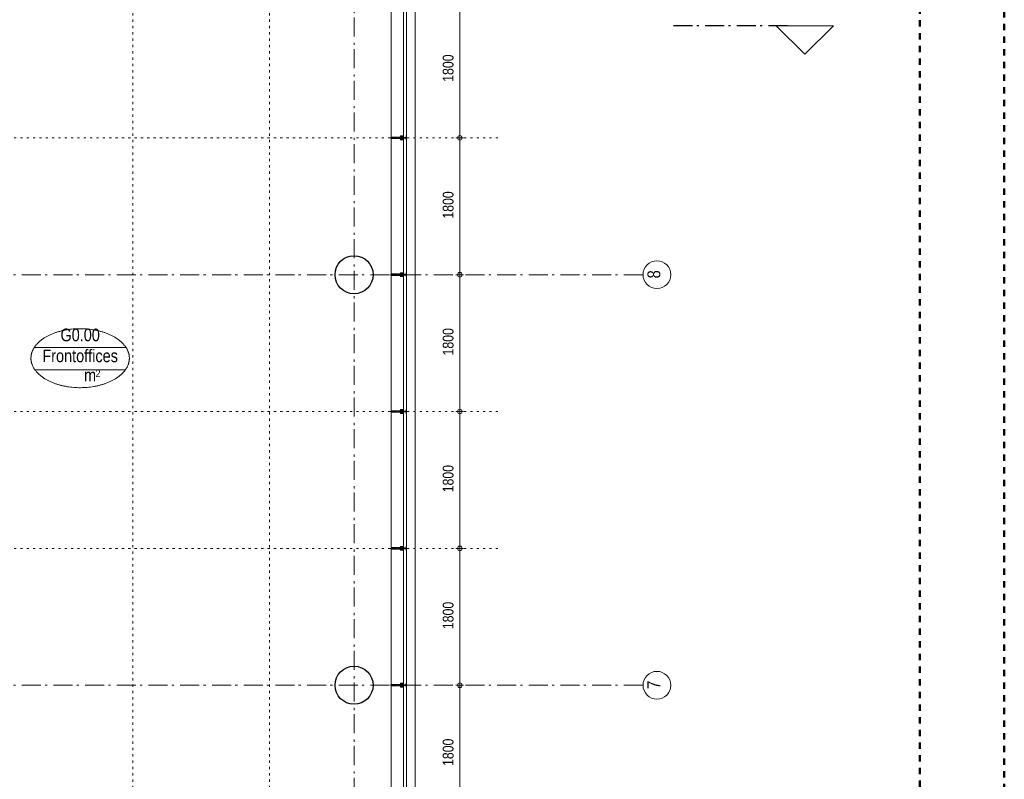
# Model space of a CAD drawing. Header units: millimetres. Extents: x 18442 to 242186, y -49554 to 63508.
# Tile 152 of 175: x 225950 to 238895, y 764 to 10757. Entities that reach past the tile are written whole.
import ezdxf
from ezdxf.enums import TextEntityAlignment as Align

# ---------------------------------------------------------------- set-up
doc = ezdxf.new("R2010")
doc.units = ezdxf.units.MM
doc.header["$LTSCALE"] = 400
for name, pattern in [('STYLE_01', [0.416641, 0.208282, -0.208359]), ('STYLE_05', [0.208282, 0.069427, -0.138855]), ('STYLE_06', [1.041641, 0.625, -0.208282, 0.069427, -0.138931]), ('STYLE_15', [0.240945, 0.11811, -0.059055, 0.004724, -0.059055]), ('STYLE_16', [0.177165, 0.11811, -0.059055])]:
    doc.linetypes.add(name, pattern=pattern)
for name, color, linetype, lineweight in [('1800_GRID', 9, 'STYLE_01', 9), ('Buitenkozijnen', 140, 'Continuous', 15), ('Dimension-Buitengevel', 92, 'Continuous', 25), ('mat-beton (ihwg)', 5, 'Continuous', 25), ('None', 7, 'Continuous', 9), ('Ruimtenummers', 92, 'Continuous', 25)]:
    doc.layers.add(name, color=color, linetype=linetype, lineweight=lineweight)
doc.styles.add('Abadi MT Condensed Light', font='txt', dxfattribs={"height": 176.388889})
doc.styles.add('Arial Narrow', font='ARIALN.TTF', dxfattribs={"height": 211.666667})

# ---------------------------------------------------------------- blocks, each defined once
blk = doc.blocks.new('*U1206')
at = {"layer": 'None', "color": 8, "lineweight": 5, "flags": 128}
for points in [[(-5, -154), (-5, -154, 0.414214), (-5, -155), (-5, -173), (-5, -173, 0.414214), (-5, -173), (-4, -173), (-4, -173, 0.414214), (-3, -173), (-3, -173, 0.414214), (-4, -172), (-4, -172), (-4, -169), (-4, -169, -0.414214), (-4, -168), (-3, -168), (-3, -168, 0.221695), (-2, -168), (-1, -167), (-1, -167, -0.466308), (1, -167), (2, -168), (2, -168, 0.221695), (3, -168), (4, -168), (4, -168, -0.414214), (5, -169), (5, -172), (4, -172), (4, -172, 0.414214), (4, -173), (4, -173, 0.414214), (4, -173), (5, -173), (5, -173, 0.414214), (6, -173), (6, -155), (6, -155, 0.414214), (5, -154), (5, -154), (5, -155), (5, -155, -0.414214), (4, -155), (4, -155), (4, -155, -0.414214), (3, -155), (3, -151), (3, -151, -0.414214), (4, -150), (4, -150), (4, -150, -0.414214), (5, -150), (5, -151), (5, -151), (5, -151, 0.414214), (6, -150), (6, -138), (6, -138, 0.351868), (5, -137), (5, -137, 0.351868), (5, -137), (4, -139), (4, -139, 0.314902), (4, -139), (4, -140), (4, -140, -0.198912), (5, -140), (5, -140), (5, -140, -0.198912), (4, -140), (4, -141), (4, -141, 0.414214), (4, -141), (4, -141), (4, -141, -0.198912), (5, -141), (5, -142), (5, -142, -0.198912), (4, -142), (4, -142), (4, -142, 0.414214), (4, -142), (4, -143), (4, -143, -0.198912), (5, -143), (5, -143), (5, -143, -0.087489), (5, -143), (4, -144), (4, -149), (4, -149, -0.414214), (4, -149), (-4, -149), (-4, -149, -0.414214), (-4, -149), (-4, -144), (-4, -143), (-4, -143, -0.087489), (-4, -143), (-4, -143), (-4, -143, -0.198912), (-4, -143), (-4, -142), (-4, -142, 0.414214), (-4, -142), (-4, -142), (-4, -142, -0.198912), (-4, -142), (-4, -141), (-4, -141, -0.198912), (-4, -141), (-4, -141), (-4, -141, 0.414214), (-4, -141), (-4, -140), (-4, -140, -0.198912), (-4, -140), (-4, -140), (-4, -140, -0.198912), (-4, -140), (-4, -139), (-4, -139, 0.314902), (-4, -139), (-5, -137), (-5, -137, 0.351868), (-5, -137), (-5, -137, 0.351868), (-5, -138), (-5, -150), (-5, -150, 0.414214), (-5, -151), (-5, -151), (-5, -150), (-5, -150, -0.414214), (-4, -150), (-4, -150), (-4, -150, -0.414214), (-3, -151), (-3, -155), (-3, -155, -0.414214), (-4, -155), (-4, -155), (-4, -155, -0.414214), (-5, -155), (-5, -154)], [(-4, -162, -0.414214), (-4, -161), (-3, -161), (-3, -161, 0.414214), (-2, -161), (-2, -160), (-2, -160, 0.414214), (-3, -160), (-4, -160), (-4, -160, -0.414214), (-4, -160), (-4, -157), (-4, -157, -0.414214), (-4, -156), (4, -156), (4, -156, -0.414214), (5, -157), (5, -160), (5, -160, -0.414214), (4, -160), (3, -160), (3, -160, 0.414214), (3, -160), (3, -161), (3, -161, 0.414214), (3, -161), (4, -161), (4, -161, -0.414214), (5, -162), (5, -167), (5, -167, -0.414214), (4, -167), (3, -167), (3, -167, -0.221695), (3, -167), (2, -166), (2, -166, 0.466308), (-2, -166), (-3, -167), (-3, -167, -0.221695), (-3, -167), (-4, -167), (-4, -167, -0.414214), (-4, -167), (-4, -162)], [(-2, -150, 0.414214), (-2, -150), (-2, -155), (-2, -155, 0.414214), (-2, -155), (2, -155), (2, -155, 0.414214), (2, -155), (2, -150), (2, -150, 0.414214), (2, -150), (-2, -150)]]:
    blk.add_lwpolyline(points, format="xyb", close=True, dxfattribs=at)
blk = doc.blocks.new('*U1207')
at = {"layer": 'None', "color": 8, "lineweight": 5, "flags": 128}
for points in [[(-13, -183), (-13, -182), (-14, -181), (-14, -181, 0.36397), (-15, -181), (-15, -181), (-15, -182), (-15, -182, -0.36397), (-16, -182), (-16, -182), (-16, -181), (-16, -181, 0.36397), (-17, -181), (-17, -181), (-17, -182), (-17, -182, -0.36397), (-18, -182), (-18, -182), (-18, -181), (-18, -181, 0.36397), (-18, -181), (-18, -181), (-19, -182), (-19, -182, -0.36397), (-19, -182), (-19, -182), (-20, -181), (-20, -181, 0.36397), (-20, -181), (-20, -181), (-21, -182), (-21, -182, -0.36397), (-21, -182), (-21, -182), (-22, -181), (-22, -181, 0.36397), (-22, -181), (-22, -181), (-22, -181), (-23, -181), (-23, -181), (-23, -181, 0.36397), (-24, -181), (-24, -181), (-24, -181), (-24, -181), (-24, -181, -0.267949), (-25, -181), (-25, -181), (-25, -181), (-25, -181, 0.339454), (-25, -181), (-25, -181, 0.339454), (-25, -181), (-25, -181), (-25, -184), (-25, -184, 0.414214), (-25, -185), (-25, -185), (-24, -185), (-24, -185, 0.414214), (-24, -184), (-24, -184), (-24, -183), (-24, -183, 0.236068), (-24, -182), (-24, -182), (-24, -182, -0.548276), (-24, -182), (-24, -182, -0.548276), (-24, -182), (-24, -182), (-24, -182, 0.250388), (-24, -182), (-24, -182), (-23, -182), (-23, -182, -0.414214), (-22, -183), (-22, -183), (-22, -183), (-22, -183, 0.414214), (-22, -184), (-22, -184), (-22, -184), (-22, -184, 0.131652), (-22, -184), (-22, -184), (-20, -183), (-13, -183)], [(-6, -181), (-6, -181, -0.388879), (-9, -183), (-9, -183), (-20, -183), (-22, -184), (-23, -184), (-23, -183), (-24, -183), (-24, -185), (24, -185), (24, -183), (23, -183), (23, -184), (22, -184), (20, -183), (9, -183), (9, -183, -0.388879), (6, -181), (6, -181), (5, -173), (3, -173), (3, -171), (-2, -171), (-2, -173), (-5, -173), (-6, -181)], [(14, -183), (14, -182), (15, -181), (15, -181, -0.36397), (15, -181), (15, -181), (15, -182), (15, -182, 0.36397), (16, -182), (16, -182), (16, -181), (16, -181, -0.36397), (17, -181), (17, -181), (17, -182), (17, -182, 0.36397), (18, -182), (18, -182), (18, -181), (18, -181, -0.36397), (19, -181), (19, -181), (19, -182), (19, -182, 0.36397), (19, -182), (19, -182), (20, -181), (20, -181, -0.36397), (20, -181), (20, -181), (21, -182), (21, -182, 0.36397), (21, -182), (21, -182), (22, -181), (22, -181, -0.36397), (22, -181), (22, -181), (22, -181), (23, -181), (24, -181), (24, -181, -0.36397), (24, -181), (24, -181), (24, -181), (25, -181), (25, -181, 0.267949), (25, -181), (25, -181), (25, -181), (25, -181, -0.339454), (25, -181), (25, -181, -0.339454), (26, -181), (26, -181), (26, -184), (26, -184, -0.414214), (25, -185), (25, -185), (24, -185), (24, -185, -0.414214), (24, -184), (24, -184), (24, -183), (24, -183, -0.236068), (24, -182), (24, -182), (24, -182, 0.548276), (24, -182), (24, -182, 0.548276), (24, -182), (24, -182), (24, -182, -0.250388), (24, -182), (24, -182), (23, -182), (23, -182, 0.414214), (23, -183), (23, -183), (23, -183), (23, -183, -0.414214), (22, -184), (22, -184), (22, -184), (22, -184, -0.131652), (22, -184), (22, -184), (21, -183), (14, -183)]]:
    blk.add_lwpolyline(points, format="xyb", close=True, dxfattribs=at)
blk = doc.blocks.new('verticale stijl 150x50 UV')
at = {"layer": 'None', "color": 8, "linetype": 'STYLE_15', "lineweight": 5}
blk.add_line((0, -216), (0, 35), dxfattribs=at)
at = {"layer": 'None', "color": 8, "lineweight": 5}
for p, q in [((-22, -127), (-22, -127)), ((-22, -128), (-22, -128)), ((-22, -129), (-22, -129)), ((-22, -129), (-22, -129)), ((-21, -126), (-21, -126)), ((-21, -129), (-21, -129)), ((-20, -126), (-20, -126)), ((-19, -126), (-19, -126)), ((-19, -127), (-19, -127)), ((-19, -129), (-19, -129)), ((-18, -128), (-18, -128)), ((-18, -129), (-18, -129)), ((-18, -129), (-18, -129)), ((-26, -143), (-26, -143)), ((-26, -144), (-26, -144)), ((-25, -133), (-25, -133)), ((-25, -134), (-25, -134)), ((-25, -135), (-25, -135)), ((-25, -136), (-25, -136)), ((-25, -137), (-25, -137)), ((-25, -137), (-25, -137)), ((-25, -138), (-25, -138)), ((-25, -139), (-25, -139)), ((-25, -140), (-25, -140)), ((-25, -141), (-25, -141)), ((-25, -142), (-25, -142)), ((-25, -142), (-25, -142)), ((-25, -143), (-25, -143)), ((-25, -145), (-25, -145)), ((-24, -133), (-24, -133)), ((-24, -134), (-24, -134)), ((-24, -135), (-24, -135)), ((-24, -135), (-24, -135)), ((-24, -136), (-24, -136)), ((-24, -137), (-24, -137)), ((-24, -138), (-24, -138)), ((-24, -139), (-24, -139)), ((-24, -139), (-24, -139)), ((-24, -140), (-24, -140)), ((-24, -141), (-24, -141)), ((-24, -142), (-24, -142)), ((-24, -143), (-24, -143)), ((-24, -144), (-24, -144)), ((-23, -133), (-23, -133)), ((-23, -134), (-23, -134)), ((-23, -135), (-23, -135)), ((-23, -136), (-23, -136)), ((-23, -137), (-23, -137)), ((-23, -137), (-23, -137)), ((-23, -138), (-23, -138)), ((-23, -139), (-23, -139)), ((-23, -140), (-23, -140)), ((-23, -141), (-23, -141)), ((-23, -142), (-23, -142)), ((-23, -145), (-23, -145)), ((-22, -130), (-22, -130)), ((-22, -131), (-22, -131)), ((-22, -132), (-22, -132)), ((-22, -133), (-22, -133)), ((-22, -133), (-22, -133)), ((-22, -133), (-22, -133)), ((-22, -134), (-22, -134)), ((-22, -134), (-22, -134)), ((-22, -135), (-22, -135)), ((-22, -135), (-22, -135)), ((-22, -140), (-22, -140)), ((-22, -140), (-22, -140)), ((-22, -141), (-22, -141)), ((-22, -141), (-22, -141)), ((-22, -142), (-22, -142)), ((-22, -144), (-22, -144)), ((-22, -145), (-22, -145)), ((-21, -130), (-21, -130)), ((-21, -131), (-21, -131)), ((-21, -131), (-21, -131)), ((-21, -132), (-21, -132)), ((-21, -133), (-21, -133)), ((-21, -134), (-21, -134)), ((-21, -135), (-21, -135)), ((-21, -135), (-21, -135)), ((-21, -136), (-21, -136)), ((-21, -137), (-21, -137)), ((-21, -138), (-21, -138)), ((-21, -139), (-21, -139)), ((-21, -139), (-21, -139)), ((-21, -140), (-21, -140)), ((-21, -141), (-21, -141)), ((-21, -144), (-21, -144)), ((-20, -130), (-20, -130)), ((-20, -131), (-20, -131)), ((-20, -132), (-20, -132)), ((-20, -133), (-20, -133)), ((-20, -133), (-20, -133)), ((-20, -134), (-20, -134)), ((-20, -135), (-20, -135)), ((-20, -136), (-20, -136)), ((-20, -137), (-20, -137)), ((-20, -137), (-20, -137)), ((-20, -138), (-20, -138)), ((-20, -139), (-20, -139)), ((-20, -140), (-20, -140)), ((-20, -141), (-20, -141)), ((-20, -142), (-20, -142)), ((-20, -142), (-20, -142)), ((-20, -143), (-20, -143)), ((-20, -144), (-20, -144)), ((-19, -130), (-19, -130)), ((-19, -131), (-19, -131)), ((-19, -131), (-19, -131)), ((-19, -132), (-19, -132)), ((-19, -133), (-19, -133)), ((-19, -134), (-19, -134)), ((-19, -135), (-19, -135)), ((-19, -140), (-19, -140)), ((-19, -141), (-19, -141)), ((-19, -142), (-19, -142)), ((-18, -133), (-18, -133)), ((-18, -134), (-18, -134)), ((-18, -135), (-18, -135)), ((-18, -140), (-18, -140)), ((-18, -141), (-18, -141)), ((-18, -142), (-18, -142)), ((-18, -142), (-18, -142)), ((-17, -133), (-17, -133)), ((-17, -133), (-17, -133)), ((-17, -134), (-17, -134)), ((-17, -134), (-17, -134)), ((-17, -135), (-17, -135)), ((-17, -135), (-17, -135)), ((-17, -135), (-17, -135)), ((-17, -136), (-17, -136)), ((-17, -136), (-17, -136)), ((-17, -137), (-17, -137)), ((-17, -137), (-17, -137)), ((-17, -137), (-17, -137)), ((-17, -138), (-17, -138)), ((-17, -138), (-17, -138)), ((-17, -139), (-17, -139)), ((-17, -139), (-17, -139)), ((-17, -139), (-17, -139)), ((-17, -140), (-17, -140)), ((-17, -140), (-17, -140)), ((-17, -141), (-17, -141)), ((-17, -141), (-17, -141)), ((-17, -142), (-17, -142)), ((-17, -142), (-17, -142)), ((-17, -142), (-17, -142)), ((-17, -143), (-17, -143)), ((-17, -143), (-17, -143)), ((-16, -141), (-16, -141)), ((-16, -142), (-16, -142)), ((-16, -143), (-16, -143)), ((-16, -144), (-16, -144)), ((-15, -142), (-15, -142)), ((-15, -143), (-15, -143)), ((-15, -144), (-15, -144)), ((-15, -145), (-15, -145)), ((-14, -142), (-14, -142)), ((-14, -143), (-14, -143)), ((-14, -144), (-14, -144)), ((-14, -144), (-14, -144)), ((-13, -143), (-13, -143)), ((-13, -144), (-13, -144))]:
    blk.add_line(p, q, dxfattribs=at)
at = {"layer": 'None', "color": 8, "linetype": 'STYLE_16', "lineweight": 5}
for p, q in [((-2, -155), (0, -154)), ((-2, -157), (-2, -155)), ((-1, -157), (-1, -155)), ((-1, -157), (-1, -155)), ((2, -155), (0, -154)), ((1, -157), (1, -155)), ((2, -157), (2, -155)), ((2, -157), (2, -155))]:
    blk.add_line(p, q, dxfattribs=at)
at = {"layer": 'None', "color": 8, "linetype": 'Continuous', "lineweight": 5, "flags": 128}
for points in [[(-10, 15), (10, 15), (10, -105), (25, -105), (25, -117), (-25, -117), (-25, -105), (-10, -105)], [(-8, 13), (-8, -105), (8, -105), (8, 13)], [(8, -107), (-8, -107), (-23, -107), (-23, -115), (23, -115), (23, -107)]]:
    blk.add_lwpolyline(points, close=True, dxfattribs=at)
at = {"layer": 'None', "color": 8, "lineweight": 5, "flags": 128}
for points in [[(-15, -145), (-15, -145, 0.390793), (-13, -144), (-13, -144, 0.390793), (-14, -142), (-14, -142, -0.352623), (-16, -140), (-16, -133), (-16, -133, 0.414214), (-16, -133), (-18, -133), (-18, -133), (-18, -133, -0.520293), (-18, -133), (-18, -130), (-18, -130), (-18, -128), (-18, -128, -0.577863), (-18, -128), (-18, -128), (-18, -128, 0.366605), (-18, -127), (-18, -127, 0.366605), (-18, -127), (-18, -127, -0.130834), (-19, -126), (-19, -126, 0.439074), (-21, -126), (-21, -126, -0.133252), (-22, -127), (-22, -127, 0.366605), (-22, -127), (-22, -127, 0.366605), (-22, -128), (-22, -128), (-22, -128, -0.577455), (-22, -128), (-22, -130), (-22, -130), (-22, -133), (-22, -133, -0.52048), (-22, -133), (-22, -133), (-25, -133), (-25, -133, 0.414214), (-25, -133), (-25, -141), (-25, -141, -0.255976), (-26, -143), (-26, -143, 0.749676), (-25, -145), (-21, -145), (-21, -145, 0.414214), (-19, -143), (-19, -143, -0.402808), (-19, -142), (-19, -142, -0.402808), (-18, -143), (-18, -143, 0.233259), (-18, -143), (-15, -144), (-15, -144, -0.419014), (-15, -144), (-15, -144, -0.419014), (-15, -144), (-16, -144), (-16, -144, 0.414214), (-16, -144), (-16, -144, 0.414214), (-16, -145)], [(25, -133), (25, -117), (23, -117), (-23, -117), (-25, -117), (-25, -133), (-22, -133), (-22, -128), (-23, -128), (-23, -127), (-22, -127), (-22, -125), (-22, -124), (-22, -120), (-22, -120, -0.414214), (-20, -119), (-20, -119), (-20, -119, -0.414214), (-18, -120), (-18, -124), (-18, -125), (-18, -127), (-18, -127), (-18, -128), (-18, -128), (-18, -133), (-16, -133), (-16, -120), (-16, -120, -0.414214), (-15, -119), (-15, -119), (-7, -119), (-7, -119, -0.414214), (-5, -120), (-5, -137), (-4, -137), (-4, -140), (-4, -140), (-4, -140), (-4, -141), (-4, -141), (-4, -142), (-4, -142), (-4, -143), (-4, -144), (-4, -149), (-2, -149), (-2, -138), (-2, -138, -0.414214), (0, -136), (0, -136), (0, -136, -0.414214), (2, -138), (2, -149), (4, -149), (4, -144), (4, -143), (4, -142), (4, -142), (4, -141), (4, -141), (4, -140), (4, -140), (4, -140), (4, -137), (5, -137), (5, -120), (5, -120, -0.414214), (7, -119), (7, -119), (15, -119), (15, -119, -0.414214), (16, -120), (16, -133), (18, -133), (18, -128), (18, -128), (18, -127), (18, -127), (18, -125), (18, -124), (18, -120), (18, -120, -0.414214), (20, -119), (20, -119), (20, -119, -0.414214), (22, -120), (22, -124), (22, -125), (22, -127), (23, -127), (23, -128), (22, -128), (22, -133)], [(-21, -128, -0.29188), (-21, -127), (-20, -127), (-20, -127, -0.344328), (-20, -127), (-19, -127), (-19, -127, -0.29188), (-19, -128), (-19, -130), (-19, -130, -0.348796), (-20, -130), (-20, -130, -0.348796), (-21, -130), (-21, -128)], [(15, -145), (15, -145, -0.390793), (13, -144), (13, -144, -0.390793), (14, -142), (14, -142, 0.352623), (16, -140), (16, -133), (16, -133, -0.414214), (16, -133), (18, -133), (18, -133), (18, -133, 0.520293), (18, -133), (18, -130), (18, -130), (18, -128), (18, -128, 0.577863), (18, -128), (18, -128), (18, -128, -0.366605), (18, -127), (18, -127, -0.366605), (18, -127), (18, -127, 0.130834), (19, -126), (19, -126, -0.439074), (21, -126), (21, -126, 0.133252), (22, -127), (22, -127, -0.366605), (22, -127), (22, -127, -0.366605), (22, -128), (22, -128), (22, -128, 0.577455), (22, -128), (22, -130), (22, -130), (22, -133), (22, -133, 0.52048), (22, -133), (22, -133), (25, -133), (25, -133, -0.414214), (25, -133), (25, -141), (25, -141, 0.255976), (26, -143), (26, -143, -0.749676), (25, -145), (21, -145), (21, -145, -0.414214), (19, -143), (19, -143, 0.402808), (19, -142), (19, -142, 0.402808), (18, -143), (18, -143, -0.233259), (18, -143), (15, -144), (15, -144, 0.419014), (15, -144), (15, -144, 0.419014), (15, -144), (16, -144), (16, -144, -0.414214), (16, -144), (16, -144, -0.414214), (16, -145)], [(21, -128, 0.29188), (21, -127), (20, -127), (20, -127, 0.344328), (20, -127), (19, -127), (19, -127, 0.29188), (19, -128), (19, -130), (19, -130, 0.348796), (20, -130), (20, -130, 0.348796), (21, -130), (21, -128)], [(-23, -142), (-23, -142, 0.418874), (-24, -142), (-24, -142, -0.396568), (-25, -143), (-25, -143, 0.437017), (-26, -144), (-26, -144, 0.437017), (-25, -144), (-22, -144), (-22, -144, 0.263556), (-20, -143), (-20, -143, 0.552342), (-21, -142)], [(-23, -136), (-23, -136, -0.414214), (-22, -135), (-22, -135, -0.414214), (-21, -136), (-21, -139), (-21, -139, -0.414214), (-22, -140), (-22, -140, -0.414214), (-23, -139)], [(-19, -140, -0.414214), (-20, -139), (-20, -136), (-20, -136, -0.414214), (-19, -135), (-19, -135, -0.414214), (-18, -136), (-18, -139), (-18, -139, -0.414214), (-19, -140)], [(0, -157), (0, -157, -0.163834), (-4, -156), (-4, -156), (-4, -156, -0.234469), (-5, -155), (-5, -155), (-5, -154), (5, -154), (5, -155), (5, -155, -0.234469), (4, -156), (4, -156), (4, -156, -0.163834), (0, -157), (0, -157)], [(19, -140, 0.414214), (20, -139), (20, -136), (20, -136, 0.414214), (19, -135), (19, -135, 0.414214), (18, -136), (18, -139), (18, -139, 0.414214), (19, -140)], [(23, -142), (23, -142, -0.418874), (24, -142), (24, -142, 0.396568), (25, -143), (25, -143, -0.437017), (26, -144), (26, -144, -0.437017), (25, -144), (22, -144), (22, -144, -0.263556), (20, -143), (20, -143, -0.552342), (21, -142)], [(23, -136), (23, -136, 0.414214), (22, -135), (22, -135, 0.414214), (21, -136), (21, -139), (21, -139, 0.414214), (22, -140), (22, -140, 0.414214), (23, -139)]]:
    blk.add_lwpolyline(points, format="xyb", close=True, dxfattribs=at)
blk.add_lwpolyline([(4, -119), (4, -134), (-4, -134), (-4, -119)], close=True, dxfattribs=at)
at = {"layer": 'None', "color": 8, "linetype": 'STYLE_16', "lineweight": 5}
for centre, radius, start, end in [((-2, -158), 3.38, 79.3357, 100.6643), ((0, -163), 8.16, 82.9585, 97.0415), ((0, -160), 3.5, 73.4149, 106.5851), ((2, -158), 3.38, 79.3357, 100.6643)]:
    blk.add_arc(centre, radius, start, end, dxfattribs=at)
at = {"layer": 'None', "color": 7}
for name in ['*U1207', '*U1206']:
    blk.add_blockref(name, (0, 0), dxfattribs=at)
blk = doc.blocks.new('Vliesgevelelement 4 150x50 1_200')
at = {"layer": 'Buitenkozijnen', "color": 7, "xscale": -1, "rotation": 270.0000000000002}
blk.add_blockref('verticale stijl 150x50 UV', (-5, 0), dxfattribs=at)
blk = doc.blocks.new('Kolom O 500')
at = {"layer": 'mat-beton (ihwg)', "lineweight": 25}
blk.add_circle((0, 0), 250, dxfattribs=at)
blk = doc.blocks.new('*U1609')
at = {"layer": 'Dimension-Buitengevel', "color": 43, "insert": (52117, 16188), "char_height": 141.1, "attachment_point": 1, "rotation": 90, "style": 'Abadi MT Condensed Light'}
blk.add_mtext('1800', dxfattribs=at)
blk = doc.blocks.new('*U1610')
at = {"layer": 'Dimension-Buitengevel', "color": 43, "insert": (52117, 14388), "char_height": 141.1, "attachment_point": 1, "rotation": 90, "style": 'Abadi MT Condensed Light'}
blk.add_mtext('1800', dxfattribs=at)
blk = doc.blocks.new('*U1611')
at = {"layer": 'Dimension-Buitengevel', "color": 43, "insert": (52117, 12588), "char_height": 141.1, "attachment_point": 1, "rotation": 90, "style": 'Abadi MT Condensed Light'}
blk.add_mtext('1800', dxfattribs=at)
blk = doc.blocks.new('*U1612')
at = {"layer": 'Dimension-Buitengevel', "color": 43, "insert": (52117, 10788), "char_height": 141.1, "attachment_point": 1, "rotation": 90, "style": 'Abadi MT Condensed Light'}
blk.add_mtext('1800', dxfattribs=at)
blk = doc.blocks.new('*U1613')
at = {"layer": 'Dimension-Buitengevel', "color": 43, "insert": (52117, 8988), "char_height": 141.1, "attachment_point": 1, "rotation": 90, "style": 'Abadi MT Condensed Light'}
blk.add_mtext('1800', dxfattribs=at)
blk = doc.blocks.new('*U1614')
at = {"layer": 'Dimension-Buitengevel', "color": 43, "insert": (52117, 7188), "char_height": 141.1, "attachment_point": 1, "rotation": 90, "style": 'Abadi MT Condensed Light'}
blk.add_mtext('1800', dxfattribs=at)
blk = doc.blocks.new('Ruimtenummer UV 50')
at = {"layer": 'Ruimtenummers', "color": 8, "lineweight": 5}
for p, q in [((602, 157), (-602, 157)), ((595, -137), (-595, -137))]:
    blk.add_line(p, q, dxfattribs=at)
blk.add_open_spline([(-323, 354), (-173, 406), (173, 406), (323, 354), (473, 302), (560, 212), (647, 122), (647, 18), (647, -86), (560, -176), (473, -266), (323, -318), (173, -370), (-173, -370), (-323, -318), (-474, -266), (-560, -176), (-647, -86), (-647, 18), (-647, 122), (-560, 212), (-474, 302), (-323, 354)], degree=2, knots=[0, 0, 0, 0.09962, 0.19924, 0.19924, 0.283607, 0.283607, 0.349619, 0.349619, 0.415638, 0.415638, 0.5, 0.5, 0.59962, 0.69924, 0.69924, 0.783607, 0.783607, 0.849619, 0.849619, 0.915638, 0.915638, 1, 1, 1], dxfattribs=at)
at = {"layer": 'Ruimtenummers', "attachment_point": 2, "style": 'Arial Narrow'}
for s, insert, char_height in [(' m', (104, -122), 165.9), (' 2', (220, -133), 96.8)]:
    blk.add_mtext(s, dxfattribs=dict(at, insert=insert, char_height=char_height))
at = {"layer": 'Ruimtenummers', "style": 'Arial Narrow'}
for tag, p in [('Nummer', (0, 407)), ('Naam', (0, 132)), ('Oppervlak', (-138, -122))]:
    blk.add_attdef(tag, text='', height=166, dxfattribs=at).set_placement(p, align=Align.TOP_CENTER)
blk = doc.blocks.new('*U2414')
at = {"layer": '1800_GRID', "color": 43, "linetype": 'STYLE_05', "lineweight": 9}
for p, q in [((48041, 42250), (48041, 1250)), ((49841, 42250), (49841, 1250)), ((51641, 42250), (51641, 1250)), ((52842, 15450), (36042, 15450)), ((52842, 11850), (36042, 11850)), ((52842, 10050), (36042, 10050))]:
    blk.add_line(p, q, dxfattribs=at)

msp = doc.modelspace()

# ---------------------------------------------------------------- linework, layer by layer
at = {"layer": '1800_GRID', "color": 6, "linetype": 'STYLE_01', "lineweight": 50}
msp.add_lwpolyline([(237785.7849, 37701.61885), (238894.72553, 37701.61885), (238894.72553, -45998.38115), (237785.7849, -45998.38115)], close=True, dxfattribs=at)
at = {"layer": 'Buitenkozijnen', "color": 43, "linetype": 'Continuous', "lineweight": 9}
for p, q in [((230835.7849, 34401.61885), (230835.6089, -3388.38115)), ((231151.05688, 34401.61885), (231151.05688, -3423.38115))]:
    msp.add_line(p, q, dxfattribs=at)
at = {"layer": 'Buitenkozijnen', "color": 140, "linetype": 'Continuous', "lineweight": 15}
for p, q in [((230995.7849, -11298.40633), (230995.7849, 34356.61885)), ((231035.7849, -11298.40633), (231035.7849, 34356.61885))]:
    msp.add_line(p, q, dxfattribs=at)
at = {"layer": 'Dimension-Buitengevel', "color": 43, "linetype": 'Continuous', "lineweight": 9}
for p, q in [((231735.7849, 11001.61885), (231735.7849, 9201.61885)), ((231685.7849, 9201.61885), (231785.7849, 9201.61885)), ((231685.7849, 9201.61885), (231785.7849, 9201.61885)), ((231735.7849, 9251.61885), (231735.7849, 9201.61885)), ((231735.7849, 9201.61885), (231735.7849, 9151.61885)), ((231735.7849, 9201.61885), (231735.7849, 7401.61885)), ((231685.7849, 7401.61885), (231785.7849, 7401.61885)), ((231685.7849, 7401.61885), (231785.7849, 7401.61885)), ((231735.7849, 7451.61885), (231735.7849, 7401.61885)), ((231735.7849, 7401.61885), (231735.7849, 7351.61885)), ((231735.7849, 7401.61885), (231735.7849, 5601.61885)), ((231685.7849, 5601.61885), (231785.7849, 5601.61885)), ((231685.7849, 5601.61885), (231785.7849, 5601.61885)), ((231735.7849, 5651.61885), (231735.7849, 5601.61885)), ((231735.7849, 5601.61885), (231735.7849, 5551.61885)), ((231735.7849, 5601.61885), (231735.7849, 3801.61885)), ((231685.7849, 3801.61885), (231785.7849, 3801.61885)), ((231685.7849, 3801.61885), (231785.7849, 3801.61885)), ((231735.7849, 3851.61885), (231735.7849, 3801.61885)), ((231735.7849, 3801.61885), (231735.7849, 3751.61885)), ((231735.7849, 3801.61885), (231735.7849, 2001.61885)), ((231685.7849, 2001.61885), (231785.7849, 2001.61885)), ((231685.7849, 2001.61885), (231785.7849, 2001.61885)), ((231735.7849, 2051.61885), (231735.7849, 2001.61885)), ((231735.7849, 2001.61885), (231735.7849, 1951.61885)), ((231735.7849, 2001.61885), (231735.7849, 201.61885))]:
    msp.add_line(p, q, dxfattribs=at)
at = {"layer": 'Dimension-Buitengevel', "color": 43, "lineweight": 9}
for centre in [(231735.7849, 9201.61885), (231735.7849, 9201.61885), (231735.7849, 7401.61885), (231735.7849, 7401.61885), (231735.7849, 5601.61885), (231735.7849, 5601.61885), (231735.7849, 3801.61885), (231735.7849, 3801.61885), (231735.7849, 2001.61885), (231735.7849, 2001.61885)]:
    msp.add_circle(centre, 29.99817, dxfattribs=at)
at = {"layer": 'None', "color": 43, "linetype": 'STYLE_06', "lineweight": 9}
for p, q in [((230345.7849, 36201.40601), (230345.7849, -4998.54115)), ((234144.6849, 7401.61885), (215436.7149, 7401.61885)), ((234144.6849, 2001.61885), (215436.7149, 2001.61885))]:
    msp.add_line(p, q, dxfattribs=at)
at = {"layer": 'None', "color": 92, "linetype": 'STYLE_06', "lineweight": 25}
msp.add_line((236045.6224, 10677.02718), (234545.6224, 10677.02718), dxfattribs=at)
at = {"layer": 'None', "color": 140, "linetype": 'Continuous', "lineweight": 15, "flags": 128}
msp.add_lwpolyline([(236647.4974, 10677.02718), (235897.4974, 10677.02718), (236272.4974, 10302.02718)], close=True, dxfattribs=at)
at = {"layer": 'None', "color": 43, "linetype": 'Continuous', "lineweight": 9}
for centre in [(234327.29131, 7401.61885), (234327.29131, 2001.61885)]:
    msp.add_circle(centre, 182.60642, dxfattribs=at)

# ---------------------------------------------------------------- block references
at = {"layer": '1800_GRID', "color": 7}
msp.add_blockref('*U2414', (179394.72553, -6248.38115), dxfattribs=at)
at = {"layer": 'Buitenkozijnen', "color": 7, "xscale": -1}
for p in [(230845.7849, 9201.61885), (230845.7849, 9201.61885), (230845.7849, 7401.61885), (230845.7849, 7401.61885), (230845.7849, 5601.61885), (230845.7849, 5601.61885), (230845.7849, 3801.61885), (230845.7849, 3801.61885), (230845.7849, 2001.61885), (230845.7849, 2001.61885)]:
    msp.add_blockref('Vliesgevelelement 4 150x50 1_200', p, dxfattribs=at)
at = {"layer": 'Buitenkozijnen', "color": 7}
for p in [(230345.7849, 7401.61885), (230345.7849, 2001.61885)]:
    msp.add_blockref('Kolom O 500', p, dxfattribs=at)
at = {"layer": 'Dimension-Buitengevel', "color": 7}
for name in ['*U1609', '*U1610', '*U1611', '*U1612', '*U1613', '*U1614']:
    msp.add_blockref(name, (179394.72553, -6248.38115), dxfattribs=at)
at = {"layer": 'Ruimtenummers'}
ref = msp.add_blockref('Ruimtenummer UV 50', (226744.72553, 6285.83031), dxfattribs=at)
ref.add_attrib('Nummer', 'G0.00', dxfattribs={"height": 165.946667, "style": 'Arial Narrow'}).set_placement((226744.71105, 6692.6825), align=Align.TOP_CENTER)
ref.add_attrib('Naam', 'Frontoffices', dxfattribs={"height": 165.9466667, "style": 'Arial Narrow'}).set_placement((226744.71105, 6417.52045), align=Align.TOP_CENTER)

# ---------------------------------------------------------------- texts
at = {"layer": 'None', "color": 43, "char_height": 169.33333, "attachment_point": 1, "rotation": 90, "style": 'Arial Narrow'}
for s, insert in [('8', (234202.40798, 7352.93552)), ('7', (234202.40798, 1952.93552))]:
    msp.add_mtext(s, dxfattribs=dict(at, insert=insert))

doc.saveas('drawing.dxf')
